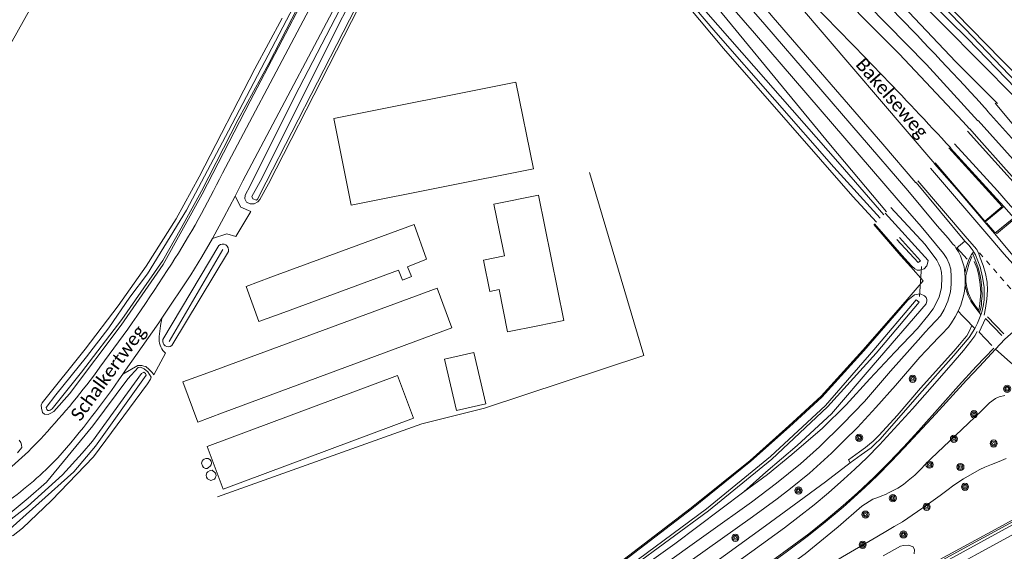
# Model space of a CAD drawing. Extents: x 177628 to 188968, y 384226 to 390673.
# Tile 95 of 256: x 182488 to 182674, y 386627 to 386727. Entities that reach past the tile are written whole.
import ezdxf

# ---------------------------------------------------------------- set-up
doc = ezdxf.new("R2010")
doc.units = 0
doc.linetypes.add('VW-1-1_STREEP', pattern=[2, 1, -1])
for name, color, linetype, lineweight in [('2901', 253, 'Continuous', 13), ('B-AF-MUUR-GD', 14, 'Continuous', 13), ('B-AF-RAST-GD', 253, 'HEKWERK', 13), ('B-BP-BOOM-GD', 253, 'Continuous', 13), ('B-MK-BLOKDW-GD', 253, 'VW-BLOK50-B', 13), ('B-MK-DRIEH-GD', 253, 'VW-HAAIETAND50-L-B', 13), ('B-MK-STRP-GD', 253, 'Continuous', 13), ('B-TR-SLOO-GD', 253, 'Continuous', 13), ('B-TR-TALB-GD', 253, 'Continuous', 13), ('B-TR-TALO-GD', 253, 'Continuous', 13), ('B-VH-BNDH-GD', 253, 'Continuous', 13), ('B-VH-FPAD-GD', 8, 'Continuous', 13), ('B-VH-GOOT-GD', 253, 'Continuous', 13), ('B-VH-HFDR-GD', 8, 'Continuous', 13), ('B-VH-MATE-GD', 253, 'Continuous', 13), ('B-WE-VW-MARKERING_LANGS_STREEP_11-G', 253, 'VW-1-1_STREEP', 13), ('B-WT-HDUIK-GD', 253, 'Continuous', 13), ('B01_T', 14, 'Continuous', 9), ('B02_F', 14, 'Continuous', 9), ('B02_T', 14, 'Continuous', 9), ('B03_F', 14, 'Continuous', 9), ('B14_F', 14, 'Continuous', 9), ('T03_F', 253, 'Continuous', 9), ('T04_F', 253, 'HAAG', 9), ('T07_F', 253, 'Continuous', 9), ('T09_F', 253, 'Continuous', 9), ('T22_F', 253, 'Continuous', 9), ('V00_F', 8, 'Continuous', 9), ('V00_T', 8, 'Continuous', 9), ('W01_F', 253, 'Continuous', 9), ('Z06', 7, 'Continuous', 9)]:
    doc.layers.add(name, color=color, linetype=linetype, lineweight=lineweight)
doc.styles.add('Legend', font='calibri.ttf')
doc.linetypes.add('HAAG', pattern='A,4,-1,[5,TOPOCAD.SHX,S=0.35,R=0,X=-0.35,Y=-0.35],-1', length=6)
doc.linetypes.add('HEKWERK', pattern='A,7,-1.5,[1,ProvNB.shx,S=0.75,R=0,X=0,Y=0],-1.5', length=10)
doc.linetypes.add('VW-BLOK50-B', pattern='A,0,-0.5,[152,NLCS.SHX,S=1,R=0,X=-0.5,Y=0],-0.5', length=1)
doc.linetypes.add('VW-HAAIETAND50-L-B', pattern='A,0,-0.5,[138,NLCS.SHX,S=1,R=0,X=-0.625,Y=0],-0.5', length=1)

# ---------------------------------------------------------------- blocks, each defined once
blk = doc.blocks.new('2901_2901', base_point=(177628.113717, 385871.174588))
at = {"layer": '2901'}
for radius in [0.675, 0.45, 0.225]:
    blk.add_circle((177628.113717, 385871.174588), radius, dxfattribs=at)

msp = doc.modelspace()

# ---------------------------------------------------------------- linework, layer by layer
at = {"layer": 'B-AF-MUUR-GD', "flags": 128}
msp.add_lwpolyline([(182569.419, 386574.92), (182581.813, 386581.659), (182599.427, 386591.306), (182619.427, 386602.169), (182635.527, 386610.985), (182653.061, 386620.581), (182672.439, 386631.069), (182689.295, 386640.325), (182689.433, 386640.401), (182692.594, 386642.144), (182693.512, 386642.648), (182696.8, 386644.453), (182717.286, 386655.662), (182721.926, 386658.201), (182725.002, 386659.939), (182739.869, 386667.971), (182755.118, 386676.341), (182770.042, 386684.46), (182786.143, 386693.29), (182803.167, 386702.533), (182809.598, 386706.028), (182826.557, 386715.334)], dxfattribs=at)
at = {"layer": 'B-AF-RAST-GD', "flags": 128}
for points in [[(182655.824, 386674.458), (182658.839, 386677.933), (182656.534, 386680.613), (182654.684, 386682.687), (182649.565, 386688.543)], [(182234.542, 386475.395), (182234.861, 386465.007), (182234.828, 386448.846), (182235.083, 386443.957), (182235.093, 386443.773), (182235.107, 386443.498), (182235.951, 386443.66), (182240.648, 386444.712), (182246.767, 386446.224), (182254.804, 386448.757), (182265.682, 386452.503), (182276.329, 386456.308), (182290.437, 386461.266), (182304.851, 386465.933), (182316.951, 386469.917), (182327.528, 386473.159), (182337.223, 386476.511), (182349.926, 386481.118), (182360.712, 386485.07), (182372.457, 386489.636), (182384.976, 386494.662), (182395.461, 386498.982), (182405.642, 386503.327), (182416.034, 386508.03), (182427.013, 386513.243), (182437.133, 386518.259), (182449.269, 386524.491), (182459.687, 386530.079), (182471.066, 386536.495), (182481.608, 386542.506), (182487.175, 386545.762), (182490.791, 386548.116), (182495.983, 386551.519), (182500.822, 386554.695), (182508.24, 386559.602), (182516.279, 386564.855), (182523.675, 386570.042), (182531.376, 386575.33), (182541.503, 386582.312), (182553.518, 386590.527), (182565.33, 386598.61), (182570.054, 386601.775), (182580.464, 386608.995), (182593.183, 386618.257), (182602.232, 386625.274), (182615.092, 386635.154), (182626.254, 386644.102), (182633.557, 386650.592), (182639.615, 386656.18), (182647.503, 386664.87), (182655.824, 386674.458)]]:
    msp.add_lwpolyline(points, dxfattribs=at)
at = {"layer": 'B-MK-BLOKDW-GD', "flags": 128}
msp.add_lwpolyline([(182671.835, 386665.775), (182669.423, 386668.27), (182670.6, 386670.882), (182673.73, 386667.633)], dxfattribs=at)
at = {"layer": 'B-MK-DRIEH-GD', "flags": 128}
for points in [[(182672.39, 386687.044), (182670.841, 386688.888)], [(182667.148, 386682.008), (182665.273, 386684.108)], [(182674.052, 386667.97), (182670.993, 386671.185)]]:
    msp.add_lwpolyline(points, dxfattribs=at)
at = {"layer": 'B-MK-STRP-GD', "flags": 128}
for points in [[(182572.161, 386573.578), (182604.38, 386591.171), (182616.426, 386597.734), (182625.837, 386602.861), (182647.248, 386614.56), (182668.652, 386626.227), (182690.069, 386637.935), (182698.511, 386642.531), (182704.17, 386645.62), (182718.95, 386653.688), (182728.509, 386658.956), (182757.273, 386674.632), (182782.147, 386688.182), (182791.909, 386693.505), (182803.604, 386699.882), (182814.333, 386705.736)], [(182667.223, 386706.188), (182672.38, 386700.454), (182677.6, 386694.645)], [(182671.639, 386685.951), (182674.133, 386682.999), (182675.761, 386681.142), (182676.473, 386680.584), (182677.114, 386680.271), (182678.174, 386680.122), (182679.386, 386680.285), (182680.349, 386680.535), (182680.548, 386680.601), (182680.849, 386680.766), (182681.065, 386680.941), (182681.261, 386681.353), (182681.607, 386682.583), (182681.775, 386683.677), (182681.672, 386684.541), (182681.57, 386685.005), (182681.362, 386685.355), (182677.105, 386690.161), (182674.916, 386692.6), (182672.859, 386694.894), (182668.889, 386699.293), (182664.795, 386703.76)], [(182660.247, 386699.21), (182671.639, 386685.951)], [(182667.179, 386685.947), (182657.849, 386696.811)], [(182668.962, 386683.871), (182667.179, 386685.947)], [(182670.35, 386671.51), (182670.636, 386672.781), (182670.905, 386674.477), (182671.002, 386676.171), (182670.911, 386677.692), (182670.601, 386679.325), (182670.159, 386680.872), (182669.646, 386682.298), (182669.353, 386683.07), (182668.962, 386683.871)], [(182574.262, 386589.386), (182585.491, 386597.442), (182598.745, 386606.952), (182607.828, 386613.479), (182612.906, 386617.128), (182626.556, 386626.913), (182632.688, 386631.385), (182635.264, 386633.335), (182638.312, 386635.749), (182641.045, 386637.998), (182643.928, 386640.536), (182646.002, 386642.475), (182648.215, 386644.603), (182650.622, 386647.045), (182653.4, 386650.022), (182656.859, 386653.833), (182660.582, 386658.049), (182664.137, 386662.103), (182666.464, 386664.808), (182667.89, 386666.602), (182668.59, 386667.596), (182669.07, 386668.419)], [(182573.86, 386584.668), (182583.056, 386591.257), (182592.899, 386598.303), (182601.374, 386604.396), (182609.582, 386610.265), (182609.798, 386610.42), (182617.997, 386616.303), (182626.348, 386622.298), (182632.571, 386626.785), (182637.277, 386630.256), (182640.565, 386632.873), (182643.813, 386635.594), (182646.507, 386637.977), (182649.538, 386640.871), (182652.379, 386643.682), (182655.169, 386646.598), (182657.977, 386649.655), (182662.075, 386654.247), (182665.549, 386658.183), (182668.839, 386661.788), (182670.479, 386663.499), (182672.209, 386665.288)]]:
    msp.add_lwpolyline(points, dxfattribs=at)
at = {"layer": 'B-TR-SLOO-GD', "flags": 128}
for points in [[(182672.479, 386711.446), (182678.879, 386703.763), (182682.256, 386700.47), (182683.219, 386699.762)], [(182649.716, 386688.675), (182654.835, 386682.818), (182656.665, 386680.765), (182657.282, 386680.233), (182657.751, 386679.967), (182658.223, 386679.941), (182659.055, 386680.246), (182659.534, 386680.766), (182659.759, 386681.485), (182659.795, 386681.787), (182651.725, 386690.685)], [(182653.911, 386685.765), (182657.896, 386681.387), (182658.361, 386681.693), (182654.379, 386686.119)], [(182602.354, 386625.116), (182615.214, 386634.995), (182626.387, 386643.952), (182633.69, 386650.443), (182639.763, 386656.046), (182647.651, 386664.735), (182655.975, 386674.327), (182657.212, 386675.342), (182658.332, 386675.518), (182659.149, 386675.132), (182659.432, 386674.79), (182659.551, 386674.453), (182659.587, 386674.192), (182659.439, 386673.6), (182649.416, 386662.07), (182641.584, 386652.903), (182635.102, 386646.888), (182629.224, 386641.914), (182625.027, 386638.201), (182612.012, 386628.365), (182598.826, 386618.947)], [(182603.503, 386624.221), (182618.023, 386634.948), (182630.089, 386644.819), (182640.436, 386654.456), (182649.537, 386664.941), (182657.525, 386674.388), (182658.085, 386673.944), (182650.035, 386664.331), (182640.851, 386654.185), (182630.344, 386644.359), (182618.372, 386634.619), (182603.685, 386623.793)], [(182657.155, 386626.481), (182657.266, 386627.246), (182656.994, 386627.808), (182656.101, 386628.125), (182655.138, 386628.06), (182654.578, 386627.906), (182651.335, 386626.111)]]:
    msp.add_lwpolyline(points, dxfattribs=at)
at = {"layer": 'B-TR-TALB-GD', "flags": 128}
for points in [[(182661.84, 386681.065), (182661.466, 386681.821), (182659.262, 386684.832), (182652.794, 386691.754)], [(182625.027, 386638.201), (182629.531, 386641.449), (182634.106, 386645.2), (182639.862, 386650.171), (182644.334, 386654.587), (182648.816, 386659.448), (182653.547, 386664.509), (182657.816, 386668.958), (182659.762, 386671.343), (182660.773, 386672.696), (182661.896, 386674.849), (182662.307, 386676.72), (182662.396, 386678.618), (182662.3, 386679.528), (182662.134, 386680.404), (182661.84, 386681.065)], [(182598.612, 386599.399), (182611.166, 386608.346), (182622.881, 386616.566), (182636.586, 386626.513), (182642.858, 386631.564), (182647.281, 386635.502), (182649.38, 386636.786), (182650.312, 386637.139), (182651.095, 386637.393), (182651.791, 386637.653), (182652.488, 386638.043), (182653.22, 386638.43), (182654.097, 386638.893), (182655.135, 386639.566), (182656.067, 386640.287), (182657.309, 386641.344), (182660.384, 386644.463), (182666.134, 386649.916), (182669.846, 386653.424), (182671.382, 386654.968), (182672.48, 386655.784), (182673.224, 386656.094), (182674.242, 386656.365)]]:
    msp.add_lwpolyline(points, dxfattribs=at)
at = {"layer": 'B-TR-TALO-GD', "flags": 128}
msp.add_lwpolyline([(182674.495, 386644.461), (182673.195, 386643.905), (182671.757, 386643.355), (182670.494, 386642.812), (182669.565, 386642.381), (182668.537, 386641.847), (182666.493, 386640.647), (182664.666, 386639.461), (182663.302, 386638.454), (182662.065, 386637.504), (182660.319, 386636.235), (182659.731, 386635.819), (182658.601, 386635.022), (182655.964, 386633.215), (182654.943, 386632.54), (182653.424, 386631.625), (182652.165, 386630.887), (182650.116, 386629.666), (182643.683, 386625.931), (182636.077, 386621.302), (182628.994, 386617.117), (182622.151, 386613.335), (182612.697, 386607.81), (182598.612, 386599.399)], dxfattribs=at)
at = {"layer": 'B-VH-BNDH-GD', "flags": 128}
for points in [[(182661.144, 386700.199), (182670.518, 386689.22), (182673.739, 386691.982), (182663.684, 386703.018)], [(182672.675, 386686.815), (182676.005, 386689.581), (182680.17, 386684.881), (182680.329, 386684.377), (182680.45, 386683.593), (182680.398, 386683.013), (182680.124, 386682.438), (182679.505, 386681.851), (182679.065, 386681.594), (182678.651, 386681.484), (182678.278, 386681.429), (182677.908, 386681.434), (182677.555, 386681.488), (182677.171, 386681.604), (182676.984, 386681.717), (182676.661, 386682.006)], [(182668.074, 386682.509), (182667.539, 386681.254), (182667.074, 386679.665), (182666.921, 386678.889), (182666.91, 386677.829), (182667.09, 386676.695), (182667.388, 386675.534), (182668.004, 386674.279), (182668.727, 386673.166), (182669.378, 386672.386), (182669.536, 386673.646), (182669.742, 386675.712), (182669.647, 386677.28), (182669.372, 386678.982), (182669.052, 386680.278), (182668.512, 386681.603)]]:
    msp.add_lwpolyline(points, dxfattribs=at)
at = {"layer": 'B-VH-FPAD-GD', "flags": 128}
for points in [[(182670.994, 386709.96), (182675.548, 386704.886), (182678.488, 386701.577), (182680.631, 386699.304), (182681.764, 386698.368)], [(182669.211, 386708.177), (182676.419, 386700.191), (182677.87, 386698.686), (182678.637, 386697.967), (182679.939, 386696.617)], [(182656.004, 386694.965), (182661.541, 386688.318), (182663.561, 386686.022), (182664.488, 386684.863), (182664.812, 386684.526), (182665.09, 386684.072)], [(182663.201, 386682.381), (182662.721, 386683.097), (182658.495, 386688.164), (182654.186, 386693.146)], [(182670.525, 386689.025), (182674.109, 386691.985)], [(182675.97, 386689.807), (182672.334, 386686.854)], [(182665.09, 386684.072), (182666.753, 386685.445)], [(182666.758, 386679.349), (182666.928, 386680.255), (182667.404, 386681.762), (182667.703, 386682.468), (182668.005, 386682.9), (182668.181, 386683.142)], [(182608.439, 386623.367), (182618.379, 386630.478), (182626.499, 386636.246), (182631.21, 386639.781), (182635.753, 386643.456), (182639.318, 386646.641), (182643.718, 386650.968), (182647.808, 386655.23), (182652.709, 386660.916), (182656.336, 386665.036), (182658.429, 386667.352), (182659.249, 386668.254), (182660.074, 386669.147), (182661.301, 386670.448), (182662.145, 386671.369), (182662.848, 386672.54), (182663.528, 386674.136), (182664.011, 386675.866), (182664.166, 386677.318), (182664.159, 386678.699), (182664.056, 386680.142), (182663.772, 386681.149), (182663.328, 386682.191), (182663.201, 386682.381)], [(182666.796, 386677.291), (182666.791, 386677.911), (182666.797, 386678.598), (182666.758, 386679.349)], [(182666.796, 386677.291), (182666.946, 386676.497), (182667.29, 386675.277), (182667.87, 386674.119), (182668.413, 386673.3), (182668.977, 386672.524), (182669.469, 386671.922)], [(182571.509, 386594.228), (182585.45, 386604.163), (182600.602, 386615.003), (182605.22, 386618.254), (182614.914, 386625.079), (182626.658, 386633.466), (182631.308, 386636.878), (182633.82, 386638.818), (182637.411, 386641.715), (182641.581, 386645.447), (182643.989, 386647.826), (182646.468, 386650.285), (182649.924, 386654.063), (182653.628, 386658.252), (182658.252, 386663.546), (182660.601, 386666.094), (182661.744, 386667.286), (182662.762, 386668.304), (182663.216, 386668.774), (182663.627, 386669.2), (182664.242, 386670.055), (182664.926, 386671.151), (182665.466, 386672.233)], [(182665.466, 386672.233), (182666.318, 386671.358), (182667.294, 386670.361), (182668.063, 386669.556)], [(182672.537, 386665.092), (182675.263, 386662.631), (182677.36, 386660.849), (182677.756, 386660.512), (182679.632, 386659.157), (182681.384, 386657.903), (182683.577, 386656.452), (182685.545, 386654.964), (182687.59, 386653.48), (182689.471, 386652.039), (182691.393, 386650.567), (182691.52, 386650.44), (182692.793, 386649.162), (182693.831, 386648.154), (182695.2, 386646.723), (182695.654, 386646.243), (182696.954, 386644.869)]]:
    msp.add_lwpolyline(points, dxfattribs=at)
at = {"layer": 'B-VH-GOOT-GD', "flags": 128}
for points in [[(182570.037, 386574.236), (182603.634, 386592.582), (182615.654, 386599.148), (182633.983, 386609.162), (182657.13, 386621.78), (182682.364, 386635.571), (182697.358, 386643.826), (182703.381, 386647.07), (182717.915, 386654.899), (182738.512, 386666.219), (182753.32, 386674.274), (182772.385, 386684.669), (182788.777, 386693.617), (182791.144, 386694.91), (182807.747, 386703.977)], [(182668.391, 386683.431), (182668.45, 386683.338), (182668.731, 386682.877), (182669.596, 386680.563), (182670.072, 386678.642), (182670.359, 386676.678), (182670.383, 386674.386), (182670.246, 386673.48), (182669.966, 386672.316), (182669.796, 386671.672), (182669.755, 386671.571)], [(182668.611, 386668.979), (182667.518, 386667.29), (182664.66, 386663.902), (182658.205, 386656.617), (182650.761, 386648.133), (182649.845, 386647.202), (182649.058, 386646.465), (182647.157, 386645.141), (182645.1, 386643.663)]]:
    msp.add_lwpolyline(points, dxfattribs=at)
at = {"layer": 'B-VH-HFDR-GD', "flags": 128}
for points in [[(182678.03, 386694.975), (182674.512, 386698.895), (182668.903, 386705.171), (182667.668, 386706.633)], [(182569.283, 386574.404), (182602.894, 386592.762), (182615.41, 386599.594), (182635.595, 386610.611), (182664.512, 386626.421), (182697.077, 386644.141), (182703.16, 386647.476), (182717.528, 386655.352), (182725.372, 386659.676), (182744.137, 386669.791), (182768.453, 386683.018), (182790.918, 386695.325), (182792.267, 386696.064), (182807.516, 386704.445)], [(182664.023, 386702.987), (182674.109, 386691.985), (182675.97, 386689.807), (182680.321, 386684.997), (182680.607, 386684.45), (182680.751, 386683.89), (182680.732, 386683.261), (182680.592, 386682.76), (182680.257, 386682.158), (182679.748, 386681.654), (182679.353, 386681.411), (182678.876, 386681.197), (182678.636, 386681.123), (182678.352, 386681.093), (182677.997, 386681.119), (182677.536, 386681.189), (182677.226, 386681.314), (182676.81, 386681.551), (182672.334, 386686.854), (182670.525, 386689.025), (182665.645, 386694.724), (182661.033, 386699.996)], [(182666.753, 386685.445), (182657.559, 386696.521)], [(182666.753, 386685.445), (182667.501, 386684.691), (182667.95, 386684.111), (182668.27, 386683.622), (182668.391, 386683.431)], [(182668.181, 386683.142), (182668.391, 386683.431)], [(182668.181, 386683.142), (182668.624, 386682.099), (182669.263, 386680.378), (182669.606, 386678.987), (182669.828, 386677.734), (182669.96, 386676.491), (182669.973, 386675.074), (182669.881, 386674.115), (182669.84, 386673.405), (182669.766, 386672.779), (182669.469, 386671.922)], [(182669.469, 386671.922), (182669.755, 386671.571)], [(182574.519, 386584.699), (182588.163, 386594.447), (182600.996, 386603.736), (182609.738, 386609.981), (182614.471, 386613.363), (182624.77, 386620.85), (182633.026, 386626.793), (182637.243, 386629.965), (182640.056, 386632.216), (182643.763, 386635.264), (182647.889, 386638.974), (182650.238, 386641.225), (182652.847, 386643.887), (182655.305, 386646.488), (182661.243, 386652.894), (182667.037, 386659.225), (182669.475, 386661.825), (182672.537, 386665.092), (182674.288, 386666.959), (182678.495, 386670.681)], [(182669.755, 386671.571), (182669.1, 386669.986), (182668.611, 386668.979)], [(182668.063, 386669.556), (182667.612, 386668.552), (182667.08, 386667.599), (182666.66, 386667.076), (182665.728, 386665.972), (182664.628, 386664.668), (182658.389, 386657.743), (182653.986, 386652.556), (182650.56, 386648.855), (182649.428, 386647.713), (182648.734, 386647.165), (182647.987, 386646.556), (182646.875, 386645.745), (182644.768, 386644.239), (182645.1, 386643.663)], [(182668.063, 386669.556), (182668.611, 386668.979)], [(182645.1, 386643.663), (182640.43, 386640.061), (182634.56, 386635.747), (182629.114, 386631.77), (182621.617, 386626.318), (182612.299, 386619.603), (182606.687, 386615.568), (182601.148, 386611.587), (182591.385, 386604.54), (182573.399, 386591.542)]]:
    msp.add_lwpolyline(points, dxfattribs=at)
at = {"layer": 'B-VH-MATE-GD', "flags": 128}
for points in [[(182666.758, 386679.349), (182666.595, 386680.568), (182666.249, 386681.718), (182665.891, 386682.68), (182665.502, 386683.45), (182665.09, 386684.072)], [(182665.466, 386672.233), (182665.992, 386673.362), (182666.341, 386674.668), (182666.571, 386675.626), (182666.702, 386676.502), (182666.796, 386677.291)]]:
    msp.add_lwpolyline(points, dxfattribs=at)
at = {"layer": 'B-WE-VW-MARKERING_LANGS_STREEP_11-G', "flags": 128}
msp.add_lwpolyline([(182679.296, 386671.89), (182672.832, 386679.367), (182668.962, 386683.871)], dxfattribs=at)
at = {"layer": 'B-WT-HDUIK-GD', "flags": 128}
msp.add_lwpolyline([(182658.525, 386680.639), (182658.162, 386675.018)], dxfattribs=at)
at = {"layer": 'B01_T', "linetype": 'Continuous'}
for points in [[(182586.179, 386669.475), (182591.079, 386670.465), (182586.301, 386694.097), (182577.922, 386692.403), (182578.914, 386687.5)], [(182578.914, 386687.5), (182579.886, 386682.668), (182575.955, 386681.876), (182577.149, 386675.95), (182578.898, 386676.303), (182580.507, 386668.313), (182586.179, 386669.475)]]:
    msp.add_lwpolyline(points, dxfattribs=at)
at = {"layer": 'B02_F', "linetype": 'Continuous'}
msp.add_lwpolyline([(182526.858, 386638.705), (182523.862, 386646.711), (182559.734, 386660.085)], dxfattribs=at)
at = {"layer": 'B02_T', "linetype": 'Continuous'}
for points in [[(182585.352, 386699.078), (182582.026, 386715.428), (182547.712, 386708.552), (182550.989, 386692.193), (182585.352, 386699.078)], [(182535.859, 386678.625), (182562.848, 386688.57), (182565.235, 386682.055), (182561.651, 386680.614), (182562.385, 386678.79), (182560.679, 386678.104), (182559.942, 386679.937), (182538.301, 386672)], [(182535.859, 386678.625), (182531.177, 386676.907), (182533.608, 386670.279), (182538.301, 386672)], [(182523.958, 386660.629), (182567.236, 386676.595), (182569.997, 386669.064), (182526.746, 386653.049)], [(182576.365, 386654.778), (182570.843, 386653.494), (182568.594, 386663.164), (182574.115, 386664.45), (182576.365, 386654.778)], [(182523.958, 386660.629), (182519.263, 386658.901), (182522.051, 386651.322), (182526.746, 386653.049)]]:
    msp.add_lwpolyline(points, dxfattribs=at)
at = {"layer": 'B03_F', "linetype": 'Continuous'}
for points in [[(182523.305, 386644.324), (182523.066, 386644.178), (182522.904, 386643.944), (182522.798, 386643.61), (182522.934, 386643.089), (182523.157, 386642.745), (182523.51, 386642.598), (182523.813, 386642.601), (182524.07, 386642.747), (182524.398, 386643.006), (182524.618, 386643.258), (182524.672, 386643.572), (182524.577, 386643.93), (182524.359, 386644.248), (182524.049, 386644.439), (182523.612, 386644.453), (182523.305, 386644.324)], [(182524.377, 386642.208), (182524.776, 386642.235), (182525.436, 386641.702), (182525.552, 386641.263), (182525.358, 386640.728), (182525.235, 386640.594), (182525.034, 386640.472), (182524.533, 386640.323), (182524.381, 386640.371), (182523.877, 386640.649), (182523.722, 386640.97), (182523.656, 386641.345), (182523.764, 386641.734), (182523.971, 386641.971), (182524.377, 386642.208)]]:
    msp.add_lwpolyline(points, dxfattribs=at)
at = {"layer": 'B14_F', "linetype": 'Continuous'}
msp.add_lwpolyline([(182526.858, 386638.705), (182562.73, 386652.079), (182559.734, 386660.085)], dxfattribs=at)
at = {"layer": 'T03_F', "linetype": 'Continuous'}
msp.add_lwpolyline([(182680.237, 386713.055), (182673.617, 386719.599), (182662.166, 386731.425), (182658.117, 386735.467), (182642.919, 386749.518), (182632.764, 386759.155), (182620.058, 386771.918), (182608.596, 386784.249), (182599.963, 386794.603), (182637.044, 386819.9)], dxfattribs=at)
at = {"layer": 'T04_F', "linetype": 'HAAG'}
for points in [[(182510.022, 386764.22), (182481.029, 386712.422), (182442.012, 386731.883), (182488.662, 386796.22)], [(182525.802, 386637.225), (182564.337, 386650.983), (182576.156, 386653.939), (182606.198, 386663.858), (182595.96, 386698.357)]]:
    msp.add_lwpolyline(points, dxfattribs=at)
at = {"layer": 'T07_F', "linetype": 'Continuous'}
msp.add_lwpolyline([(182526.809, 386683.865), (182516.702, 386666.499)], dxfattribs=at)
at = {"layer": 'T09_F', "linetype": 'Continuous'}
for points in [[(182672.887, 386711.398), (182665.022, 386719.255), (182649.5, 386735.68), (182637.326, 386747.455), (182619.404, 386766.278), (182607.955, 386778.599), (182596.934, 386791.469), (182596.248, 386792.537), (182595.865, 386793.39), (182595.752, 386794.112), (182595.677, 386794.999), (182595.737, 386795.886), (182595.896, 386796.655), (182596.096, 386797.26), (182596.523, 386798.294), (182597.75, 386800.045), (182606.727, 386806.321), (182620.844, 386815.923), (182634.054, 386824.577)], [(182651.971, 386690.931), (182641.372, 386703.547), (182613.661, 386737.27), (182610.975, 386740), (182596.031, 386757.576), (182584.549, 386770.552), (182578.563, 386776.891), (182576.832, 386777.834), (182575.858, 386777.877), (182574.515, 386776.904), (182566.897, 386763.97), (182558.146, 386747.068)], [(182560.632, 386745.604), (182566.487, 386757.073), (182575.897, 386773.134), (182576.598, 386773.765), (182576.923, 386773.751), (182577.43, 386773.422), (182601.98, 386744.406), (182614.414, 386729.84), (182621.216, 386721.754), (182645.635, 386693.877), (182650.065, 386689.024)], [(182555.568, 386742.089), (182540.381, 386712.759), (182531.973, 386695.831), (182530.995, 386694.087), (182530.934, 386693.384), (182531.254, 386692.787), (182531.932, 386692.445), (182532.689, 386692.438), (182533.385, 386692.832), (182533.757, 386693.284), (182535.421, 386696.218), (182558.175, 386740.79)], [(182659.446, 386732.984), (182666.784, 386725.469), (182675.085, 386716.803), (182676.456, 386715.498)], [(182542.666, 386732.248), (182531.976, 386711.809), (182522.884, 386694.273), (182515.529, 386681.036), (182507.593, 386669.578), (182497.898, 386656.64)], [(182497.898, 386656.64), (182494.906, 386653.344), (182494.387, 386653.018), (182493.828, 386652.745), (182493.133, 386652.838), (182492.816, 386653.131), (182492.574, 386653.922), (182492.55, 386654.531), (182492.752, 386654.975), (182500.803, 386665.046), (182507.069, 386673.248), (182512.308, 386680.717), (182517.978, 386689.666), (182522.345, 386697.531), (182532.854, 386717.896), (182537.961, 386727.494)], [(182515.499, 386666.865), (182526.033, 386684.607)], [(182527.85, 386683.469), (182517.16, 386665.737)], [(182487.247, 386629.919), (182489.03, 386631.322), (182494.488, 386636.569), (182502.43, 386644.803), (182512.568, 386658.557), (182513.133, 386659.411), (182513.255, 386659.77), (182512.656, 386660.775), (182511.975, 386661.386), (182511.269, 386661.678), (182510.857, 386661.626), (182508.9, 386659.489), (182502.253, 386650.598), (182493.569, 386640.025), (182490.103, 386636.958), (182484.729, 386632.592), (182477.252, 386629.012), (182476.08, 386628.127), (182476.464, 386627.11), (182476.999, 386626.571), (182477.489, 386626.529), (182479.163, 386626.733), (182487.247, 386629.919)], [(182488.073, 386645.551), (182488.882, 386646.524), (182488.835, 386647.064), (182488.67, 386647.488), (182488.413, 386647.897)]]:
    msp.add_lwpolyline(points, dxfattribs=at)
at = {"layer": 'T09_F', "linetype": 'Continuous', "extrusion": (0, 0, -1)}
for centre, radius, start, end in [((-182526.771, 386683.766), 1.119, 48.71375, 195.40466), ((-182516.51, 386666.567), 1.054, 231.96932, 16.39224)]:
    msp.add_arc(centre, radius, start, end, dxfattribs=at)
at = {"layer": 'T22_F', "linetype": 'Continuous'}
for points in [[(182529.271, 386686.292), (182532.078, 386691.024)], [(182513.795, 386660.218), (182516.008, 386664.287)]]:
    msp.add_lwpolyline(points, dxfattribs=at)
at = {"layer": 'V00_F', "linetype": 'Continuous'}
for points in [[(182532.078, 386691.024), (182530.172, 386691.853), (182529.104, 386693.884)], [(182524.818, 386685.915), (182527.553, 386686.819), (182529.271, 386686.292)], [(182507.921, 386660.343), (182510.758, 386661.978)]]:
    msp.add_lwpolyline(points, dxfattribs=at)
at = {"layer": 'V00_F', "linetype": 'Continuous', "extrusion": (0, 0, -1)}
for centre, radius, start, end in [((-182535.667, 386666.144), 20.9, 2.27588, 13.16729), ((-182518.37, 386666.987), 3.587, 311.18612, 359.79751), ((-182511.07, 386658.356), 3.636, 85.07338, 109.35326), ((-182508.303, 386656.415), 6.68, 126.4826, 145.29847)]:
    msp.add_arc(centre, radius, start, end, dxfattribs=at)
at = {"layer": 'V00_T', "linetype": 'Continuous'}
for points in [[(182526.72, 386698.244), (182570.671, 386781.25)], [(182581.162, 386780.5), (182613.572, 386744.03), (182629.011, 386726.306), (182655.997, 386694.959)], [(182573.47, 386777.827), (182530.562, 386696.81), (182529.104, 386693.884)], [(182654.171, 386693.132), (182627.052, 386724.66), (182610.869, 386743.293), (182579.544, 386778.556), (182579.061, 386779.011), (182578.504, 386779.373)], [(182657.464, 386696.426), (182651.262, 386703.74), (182630.592, 386727.595), (182615.373, 386745.69), (182600.342, 386763.16), (182587.683, 386778.13)], [(182654.37, 386720.752), (182639.032, 386736.186), (182622.722, 386752.12)], [(182640.875, 386737.689), (182659.507, 386718.757), (182669.173, 386708.139)], [(182635.329, 386730.02), (182661.042, 386700.012)], [(182667.637, 386706.602), (182666.341, 386708.02), (182654.37, 386720.752)], [(182524.818, 386685.915), (182527.006, 386689.875), (182529.104, 386693.884)], [(182520.763, 386679.093), (182522.825, 386682.484), (182524.818, 386685.915)], [(182515.316, 386670.905), (182520.763, 386679.093)], [(182508.453, 386661.122), (182514.73, 386670.024), (182515.316, 386670.905)], [(182507.921, 386660.343), (182508.453, 386661.122)]]:
    msp.add_lwpolyline(points, dxfattribs=at)
for centre, radius, start, end in [((181904.821, 386000.346), 1034.499, 42.784333, 44.957806), ((182105.397, 386195.37), 764.7, 42.296625, 44.236408), ((182371.959, 386773.909), 172.268, 327.40782, 333.9453), ((182263.129, 386842.916), 301.131, 322.99931, 327.49943), ((182387.819, 386746.034), 143.264, 317.26159, 323.93178), ((182367.319, 386756.865), 170.545, 318.82833, 325.53059), ((182437.55, 386699.611), 75.234, 307.28023, 317.52478), ((182444.642, 386693.816), 70.918, 305.7375, 316.04551)]:
    msp.add_arc(centre, radius, start, end, dxfattribs=at)
at = {"layer": 'W01_F', "linetype": 'Continuous'}
for points in [[(182676.205, 386712.508), (182656.039, 386732.912), (182650.853, 386737.816), (182638.639, 386748.943), (182626.075, 386761.67), (182613.816, 386774.899), (182598.347, 386792.556), (182597.794, 386793.403), (182597.806, 386793.836), (182597.892, 386793.907)], [(182597.892, 386793.907), (182598.083, 386794.079), (182598.232, 386794.078), (182606.838, 386784.005), (182625.807, 386763.562), (182634.954, 386754.302), (182646.972, 386742.981), (182656.242, 386734.518), (182667.298, 386723.591), (182676.262, 386714.281)], [(182651.456, 386690.415), (182643.196, 386699.897), (182617.869, 386728.72), (182614.613, 386732.521), (182594.186, 386756.942), (182577.988, 386775.608), (182577.261, 386775.974), (182576.599, 386775.91), (182576.227, 386775.786), (182575.608, 386775.281), (182567.043, 386761.683), (182559.316, 386746.801)], [(182560.252, 386746.041), (182565.655, 386756.781), (182575.934, 386773.895), (182576.91, 386774.388), (182577.594, 386774.347), (182578.008, 386773.914), (182591.963, 386757.356), (182619.764, 386724.777), (182641.998, 386699.384), (182650.787, 386689.746)], [(182544.143, 386735.849), (182535.468, 386718.936), (182529.685, 386708.358), (182522.798, 386694.873), (182518.966, 386687.861), (182515.479, 386681.769), (182507.72, 386670.658), (182500.151, 386660.722), (182494.581, 386653.813), (182494.254, 386653.595), (182494.033, 386653.487), (182493.789, 386653.513), (182493.611, 386653.671), (182493.548, 386653.799), (182493.499, 386654.078), (182495.306, 386656.462), (182501.116, 386663.648), (182505.3, 386669.113), (182509.265, 386674.877), (182512.609, 386679.254), (182519.936, 386691.251), (182527.88, 386706.234), (182546.28, 386741.426)], [(182556.49, 386741.358), (182548.624, 386726.208), (182534.135, 386697.215), (182532.255, 386693.845), (182532.478, 386693.389), (182533.115, 386693.189), (182533.321, 386693.317), (182534.965, 386696.581), (182554.356, 386734.321), (182557.595, 386740.758)], [(182481.355, 386629.965), (182482.975, 386630.419), (182484.948, 386631.514), (182489.93, 386635.436), (182496.568, 386641.39), (182500.275, 386645.476), (182502.228, 386647.752), (182511.479, 386660.453), (182511.889, 386660.706), (182512.187, 386660.486), (182512.347, 386660.16), (182502.78, 386646.758), (182498.68, 386641.965), (182485.473, 386630.139), (182479.081, 386627.653), (182478.218, 386627.282), (182477.788, 386627.684), (182477.784, 386627.985), (182481.355, 386629.965)]]:
    msp.add_lwpolyline(points, dxfattribs=at)

# ---------------------------------------------------------------- block references
at = {"layer": 'B-BP-BOOM-GD'}
for p in [(182656.886, 386659.487, 26.455), (182674.71, 386657.591, 26.839), (182668.452, 386652.815, 26.494), (182646.817, 386648.358, 26.131), (182664.67, 386648.181, 26.269), (182672.165, 386647.276, 26.044), (182660.075, 386643.296, 26.053), (182665.89, 386642.854, 25.729), (182635.355, 386638.438, 25.774), (182666.758, 386639.117, 25.354), (182653.137, 386636.985, 25.873), (182647.985, 386633.883, 25.876), (182659.533, 386635.363, 25.3), (182623.45, 386629.513, 25.371), (182655.156, 386630.15, 25.144), (182647.461, 386628.182, 25.457)]:
    msp.add_blockref('2901_2901', p, dxfattribs=at)

# ---------------------------------------------------------------- texts
at = {"layer": 'Z06', "style": 'Legend'}
msp.add_text('Bakelseweg', height=2.5, rotation=310.89428, dxfattribs=at).set_placement((182645.987, 386718.646, 25.564))
at = {"layer": 'Z06', "linetype": 'Continuous', "style": 'Legend'}
msp.add_text('Schalkertweg', height=2.5, rotation=53.82936, dxfattribs=at).set_placement((182499.912, 386651.321))

doc.saveas('drawing.dxf')
